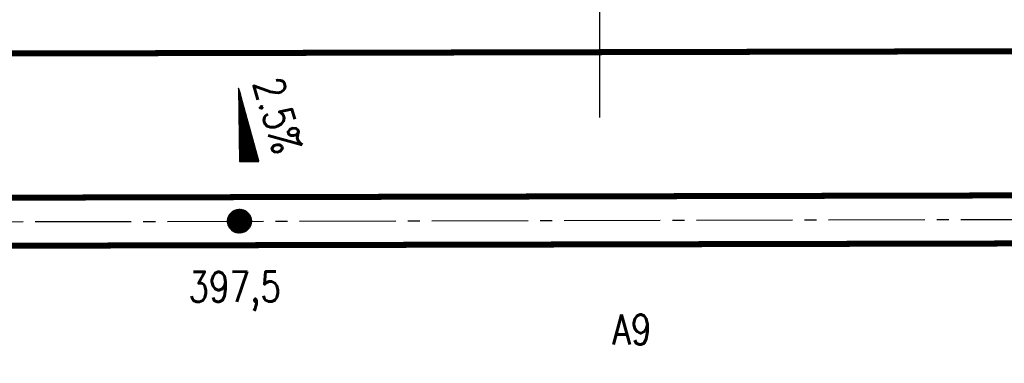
# Model space of a CAD drawing. Extents: x 0 to 1135, y 0 to 594.
# Tile 72 of 153: x 717 to 798, y 321 to 349. Entities that reach past the tile are written whole.
import ezdxf

# ---------------------------------------------------------------- set-up
doc = ezdxf.new("R2010")
doc.units = 0
doc.header["$LTSCALE"] = 2
doc.header["$MEASUREMENT"] = 0
for name, pattern in [('ACHSE', [5.5, 4, -0.5, 0.5, -0.5]), ('AUSGEZOGEN', [0]), ('EinAusfädelung', [3.5, 2.5, -1])]:
    doc.linetypes.add(name, pattern=pattern)
doc.layers.get('0').update_dxf_attribs({"color": 8, "linetype": 'AUSGEZOGEN'})
for name, color, linetype in [('ACHSETOP', 250, 'ACHSE'), ('BOESCHG', 8, 'AUSGEZOGEN'), ('EINAUSF', 8, 'EinAusfädelung'), ('FBRTOP', 8, 'AUSGEZOGEN'), ('GEF', 8, 'AUSGEZOGEN'), ('HEKT_B', 250, 'CONTINUOUS'), ('NZ', 8, 'AUSGEZOGEN'), ('SCHRIFT', 8, 'AUSGEZOGEN')]:
    doc.layers.add(name, color=color, linetype=linetype)
doc.styles.add('ROMANS', font='romans.shx', dxfattribs={"width": 0.8})

# ---------------------------------------------------------------- blocks, each defined once
blk = doc.blocks.new('*X17')
at = {"color": 0}
for p, q in [((212.234, 257.394), (213.242, 258.402)), ((212.236, 257.466), (213.169, 258.4)), ((212.237, 257.326), (213.31, 258.399)), ((212.244, 257.262), (213.373, 258.392)), ((212.244, 257.545), (213.09, 258.391)), ((212.254, 257.202), (213.434, 258.381)), ((212.261, 257.633), (213.003, 258.375)), ((212.268, 257.145), (213.491, 258.368)), ((212.284, 257.09), (213.545, 258.351)), ((212.29, 257.732), (212.903, 258.346)), ((212.303, 257.038), (213.597, 258.333)), ((212.324, 256.988), (213.647, 258.312)), ((212.343, 257.856), (212.779, 258.293)), ((212.347, 256.941), (213.694, 258.288)), ((212.372, 256.895), (213.74, 258.263)), ((212.399, 256.852), (213.783, 258.236)), ((212.428, 256.81), (213.825, 258.207)), ((212.459, 256.77), (213.865, 258.176)), ((212.492, 256.732), (213.903, 258.143)), ((212.526, 256.696), (213.939, 258.109)), ((212.563, 256.662), (213.974, 258.073)), ((212.601, 256.629), (214.006, 258.035)), ((212.64, 256.598), (214.037, 257.995)), ((212.682, 256.569), (214.066, 257.953)), ((212.726, 256.542), (214.093, 257.91)), ((212.771, 256.517), (214.119, 257.864)), ((212.819, 256.493), (214.142, 257.817)), ((212.868, 256.472), (214.163, 257.767)), ((212.92, 256.454), (214.182, 257.715)), ((212.975, 256.437), (214.198, 257.661)), ((213.032, 256.424), (214.211, 257.603)), ((213.092, 256.414), (214.222, 257.543)), ((213.156, 256.407), (214.229, 257.479)), ((213.224, 256.404), (214.232, 257.412)), ((213.296, 256.406), (214.23, 257.339)), ((213.375, 256.414), (214.222, 257.26)), ((213.463, 256.43), (214.205, 257.173)), ((213.563, 256.46), (214.176, 257.073)), ((213.686, 256.512), (214.123, 256.949))]:
    blk.add_line(p, q, dxfattribs=at)
blk = doc.blocks.new('SRMAST2')
at = {"color": 0}
blk.add_circle((0, 0), 0.999, dxfattribs=at)
blk.add_point((0, 0), dxfattribs=at)
blk.add_blockref('*X17', (-213.233, -257.403))
blk = doc.blocks.new('*X15')
at = {"color": 0}
for p, q in [((725.827, 193.844), (727.436, 195.453)), ((725.827, 193.853), (727.427, 195.453)), ((725.827, 193.861), (727.418, 195.453)), ((725.827, 193.87), (727.409, 195.453)), ((725.827, 193.879), (727.401, 195.453)), ((725.827, 193.888), (727.392, 195.453)), ((725.827, 193.897), (727.383, 195.453)), ((725.827, 193.906), (727.374, 195.453)), ((725.827, 193.914), (727.365, 195.453)), ((725.827, 193.923), (727.356, 195.453)), ((725.827, 193.932), (727.347, 195.453)), ((725.827, 193.941), (727.339, 195.453)), ((725.827, 193.95), (727.33, 195.453)), ((725.827, 193.959), (727.321, 195.453)), ((725.827, 193.967), (727.312, 195.453)), ((725.827, 193.976), (727.303, 195.453)), ((725.827, 193.985), (727.294, 195.453)), ((725.827, 193.994), (727.286, 195.453)), ((725.827, 194.003), (727.277, 195.453)), ((725.827, 194.012), (727.268, 195.453)), ((725.827, 194.02), (727.259, 195.453)), ((725.827, 194.029), (727.25, 195.453)), ((725.827, 194.038), (727.241, 195.453)), ((725.827, 194.047), (727.233, 195.453)), ((725.827, 194.056), (727.224, 195.453)), ((725.827, 194.065), (727.215, 195.453)), ((725.827, 194.073), (727.206, 195.453)), ((725.827, 194.082), (727.197, 195.453)), ((725.827, 194.091), (727.188, 195.453)), ((725.827, 194.1), (727.18, 195.453)), ((725.827, 194.109), (727.171, 195.453)), ((725.827, 194.118), (727.162, 195.453)), ((725.827, 194.127), (727.153, 195.453)), ((725.827, 194.135), (727.144, 195.453)), ((725.827, 194.144), (727.135, 195.453)), ((725.827, 194.153), (727.127, 195.453)), ((725.827, 194.162), (727.118, 195.453)), ((725.827, 194.171), (727.109, 195.453)), ((725.827, 194.18), (727.1, 195.453)), ((725.827, 194.188), (727.091, 195.453)), ((725.827, 194.197), (727.082, 195.453)), ((725.827, 194.206), (727.073, 195.453)), ((725.827, 194.215), (727.065, 195.453)), ((725.827, 194.224), (727.056, 195.453)), ((725.827, 194.233), (727.047, 195.453)), ((725.827, 194.241), (727.038, 195.453)), ((725.827, 194.25), (727.029, 195.453)), ((725.827, 194.259), (727.02, 195.453)), ((725.827, 194.268), (727.012, 195.453)), ((725.827, 194.277), (727.003, 195.453)), ((725.827, 194.286), (726.994, 195.453)), ((725.827, 194.294), (726.985, 195.453)), ((725.827, 194.303), (726.976, 195.453)), ((725.827, 194.312), (726.967, 195.453)), ((725.827, 194.321), (726.959, 195.453)), ((725.827, 194.33), (726.95, 195.453)), ((725.827, 194.339), (726.941, 195.453)), ((725.827, 194.348), (726.932, 195.453)), ((725.827, 194.356), (726.923, 195.453)), ((725.827, 194.365), (726.914, 195.453)), ((725.827, 194.374), (726.906, 195.453)), ((725.827, 194.383), (726.897, 195.453)), ((725.827, 194.392), (726.888, 195.453)), ((725.827, 194.401), (726.879, 195.453)), ((725.827, 194.409), (726.87, 195.453)), ((725.827, 194.418), (726.861, 195.453)), ((725.827, 194.427), (726.853, 195.453)), ((725.827, 194.436), (726.844, 195.453)), ((725.827, 194.445), (726.835, 195.453)), ((725.827, 194.454), (726.826, 195.453)), ((725.827, 194.462), (726.817, 195.453)), ((725.827, 194.471), (726.808, 195.453)), ((725.827, 194.48), (726.799, 195.453)), ((725.827, 194.489), (726.791, 195.453)), ((725.827, 194.498), (726.782, 195.453)), ((725.827, 194.507), (726.773, 195.453)), ((725.827, 194.515), (726.764, 195.453)), ((725.827, 194.524), (726.755, 195.453)), ((725.827, 194.533), (726.746, 195.453)), ((725.827, 194.542), (726.738, 195.453)), ((725.827, 194.551), (726.729, 195.453)), ((725.827, 194.56), (726.72, 195.453)), ((725.827, 194.568), (726.711, 195.453)), ((725.827, 194.577), (726.702, 195.453)), ((725.827, 194.586), (726.693, 195.453)), ((725.827, 194.595), (726.685, 195.453)), ((725.827, 194.604), (726.676, 195.453)), ((725.827, 194.613), (726.667, 195.453)), ((725.827, 194.622), (726.658, 195.453)), ((725.827, 194.63), (726.649, 195.453)), ((725.827, 194.639), (726.64, 195.453)), ((725.827, 194.648), (726.632, 195.453)), ((725.827, 194.657), (726.623, 195.453)), ((725.827, 194.666), (726.614, 195.453)), ((725.827, 194.675), (726.605, 195.453)), ((725.827, 194.683), (726.596, 195.453)), ((725.827, 194.692), (726.587, 195.453)), ((725.827, 194.701), (726.579, 195.453)), ((725.827, 194.71), (726.57, 195.453)), ((725.827, 194.719), (726.561, 195.453)), ((725.827, 194.728), (726.552, 195.453)), ((725.827, 194.736), (726.543, 195.453)), ((725.827, 194.745), (726.534, 195.453)), ((725.827, 194.754), (726.525, 195.453)), ((725.827, 194.763), (726.517, 195.453)), ((725.827, 194.772), (726.508, 195.453)), ((725.827, 194.781), (726.499, 195.453)), ((725.827, 194.789), (726.49, 195.453)), ((725.827, 194.798), (726.481, 195.453)), ((725.827, 194.807), (726.472, 195.453)), ((725.827, 194.816), (726.464, 195.453)), ((725.827, 194.825), (726.455, 195.453)), ((725.827, 194.834), (726.446, 195.453)), ((725.827, 194.842), (726.437, 195.453)), ((725.827, 194.851), (726.428, 195.453)), ((725.827, 194.86), (726.419, 195.453)), ((725.827, 194.869), (726.411, 195.453)), ((725.827, 194.878), (726.402, 195.453)), ((725.827, 194.887), (726.393, 195.453)), ((725.827, 194.896), (726.384, 195.453)), ((725.827, 194.904), (726.375, 195.453)), ((725.827, 194.913), (726.366, 195.453)), ((725.827, 194.922), (726.358, 195.453)), ((725.827, 194.931), (726.349, 195.453)), ((725.827, 194.94), (726.34, 195.453)), ((725.827, 194.949), (726.331, 195.453)), ((725.827, 194.957), (726.322, 195.453)), ((725.827, 194.966), (726.313, 195.453)), ((725.827, 194.975), (726.305, 195.453)), ((725.827, 194.984), (726.296, 195.453)), ((725.827, 194.993), (726.287, 195.453)), ((725.827, 195.002), (726.278, 195.453)), ((725.827, 195.01), (726.269, 195.453)), ((725.827, 195.019), (726.26, 195.453)), ((725.827, 195.028), (726.251, 195.453)), ((725.827, 195.037), (726.243, 195.453)), ((725.827, 195.046), (726.234, 195.453)), ((725.827, 195.055), (726.225, 195.453)), ((725.827, 195.063), (726.216, 195.453)), ((725.827, 195.072), (726.207, 195.453)), ((725.827, 195.081), (726.198, 195.453)), ((725.827, 195.09), (726.19, 195.453)), ((725.827, 195.099), (726.181, 195.453)), ((725.827, 195.108), (726.172, 195.453)), ((725.827, 195.116), (726.163, 195.453)), ((725.827, 195.125), (726.154, 195.453)), ((725.827, 195.134), (726.145, 195.453)), ((725.827, 195.143), (726.137, 195.453)), ((725.827, 195.152), (726.128, 195.453)), ((725.827, 195.161), (726.119, 195.453)), ((725.827, 195.17), (726.11, 195.453)), ((725.827, 195.178), (726.101, 195.453)), ((725.827, 195.187), (726.092, 195.453)), ((725.827, 195.196), (726.084, 195.453)), ((725.827, 195.205), (726.075, 195.453)), ((725.827, 195.214), (726.066, 195.453)), ((725.827, 195.223), (726.057, 195.453)), ((725.827, 195.231), (726.048, 195.453)), ((725.827, 195.24), (726.039, 195.453)), ((725.827, 195.249), (726.031, 195.453)), ((725.827, 195.258), (726.022, 195.453)), ((725.827, 195.267), (726.013, 195.453)), ((725.827, 195.276), (726.004, 195.453)), ((725.827, 195.284), (725.995, 195.453)), ((725.827, 195.293), (725.986, 195.453)), ((725.827, 195.302), (725.977, 195.453)), ((725.827, 195.311), (725.969, 195.453)), ((725.827, 195.32), (725.96, 195.453)), ((725.827, 195.329), (725.951, 195.453)), ((725.827, 195.337), (725.942, 195.453)), ((725.827, 195.346), (725.933, 195.453)), ((725.827, 195.355), (725.924, 195.453)), ((725.827, 195.364), (725.916, 195.453)), ((725.827, 195.373), (725.907, 195.453)), ((725.827, 195.382), (725.898, 195.453)), ((725.827, 195.39), (725.889, 195.453)), ((725.827, 195.399), (725.88, 195.453)), ((725.827, 195.408), (725.871, 195.453)), ((725.827, 195.417), (725.863, 195.453)), ((725.827, 195.426), (725.854, 195.453)), ((725.827, 195.435), (725.845, 195.453)), ((725.827, 195.444), (725.836, 195.453)), ((725.827, 193.826), (727.433, 195.433)), ((725.827, 193.817), (727.43, 195.421)), ((725.827, 193.808), (727.427, 195.409)), ((725.827, 193.799), (727.424, 195.397)), ((725.827, 193.791), (727.421, 195.385)), ((725.827, 193.782), (727.418, 195.373)), ((725.827, 193.773), (727.414, 195.361)), ((725.827, 193.764), (727.411, 195.349)), ((725.827, 193.755), (727.408, 195.337)), ((725.827, 193.746), (727.405, 195.325)), ((725.827, 193.738), (727.402, 195.313)), ((725.827, 193.729), (727.399, 195.301)), ((725.827, 193.72), (727.395, 195.289)), ((725.827, 193.711), (727.392, 195.277)), ((725.827, 193.702), (727.389, 195.265)), ((725.827, 193.693), (727.386, 195.253)), ((725.827, 193.685), (727.383, 195.241)), ((725.827, 193.676), (727.38, 195.229)), ((725.827, 193.667), (727.377, 195.217)), ((725.827, 193.658), (727.373, 195.205)), ((725.827, 193.649), (727.37, 195.193)), ((725.827, 193.64), (727.367, 195.181)), ((725.827, 193.632), (727.364, 195.169)), ((725.827, 193.623), (727.361, 195.157)), ((725.827, 193.614), (727.358, 195.145)), ((725.827, 193.605), (727.354, 195.133)), ((725.827, 193.596), (727.351, 195.121)), ((725.827, 193.587), (727.348, 195.109)), ((725.827, 193.579), (727.345, 195.097)), ((725.827, 193.57), (727.342, 195.085)), ((725.827, 193.561), (727.339, 195.073)), ((725.827, 193.552), (727.336, 195.061)), ((725.827, 193.543), (727.332, 195.049)), ((725.827, 193.534), (727.329, 195.037)), ((725.827, 193.525), (727.326, 195.025)), ((725.827, 193.517), (727.323, 195.013)), ((725.827, 193.508), (727.32, 195.001)), ((725.827, 193.499), (727.317, 194.989)), ((725.827, 193.49), (727.313, 194.977)), ((725.827, 193.481), (727.31, 194.965)), ((725.827, 193.472), (727.307, 194.953)), ((725.827, 193.464), (727.304, 194.941)), ((725.827, 193.455), (727.301, 194.929)), ((725.827, 193.446), (727.298, 194.917)), ((725.827, 193.437), (727.295, 194.905)), ((725.827, 193.428), (727.291, 194.893)), ((725.827, 193.419), (727.288, 194.881)), ((725.827, 193.411), (727.285, 194.869)), ((725.827, 193.402), (727.282, 194.857)), ((725.827, 193.393), (727.279, 194.845)), ((725.827, 193.384), (727.276, 194.833)), ((725.827, 193.375), (727.272, 194.821)), ((725.827, 193.366), (727.269, 194.809)), ((725.827, 193.358), (727.266, 194.797)), ((725.827, 193.349), (727.263, 194.785)), ((725.827, 193.34), (727.26, 194.773)), ((725.827, 193.331), (727.257, 194.761)), ((725.827, 193.322), (727.254, 194.749)), ((725.827, 193.313), (727.25, 194.737)), ((725.827, 193.305), (727.247, 194.725)), ((725.827, 193.296), (727.244, 194.713)), ((725.827, 193.287), (727.241, 194.701)), ((725.827, 193.278), (727.238, 194.689)), ((725.827, 193.269), (727.235, 194.677)), ((725.827, 193.26), (727.231, 194.665)), ((725.827, 193.251), (727.228, 194.653)), ((725.827, 193.243), (727.225, 194.641)), ((725.827, 193.234), (727.222, 194.629)), ((725.827, 193.225), (727.219, 194.617)), ((725.827, 193.216), (727.216, 194.605)), ((725.827, 193.207), (727.213, 194.593)), ((725.827, 193.198), (727.209, 194.581)), ((725.827, 193.19), (727.206, 194.569)), ((725.827, 193.181), (727.203, 194.557)), ((725.827, 193.172), (727.2, 194.545)), ((725.827, 193.163), (727.197, 194.533)), ((725.827, 193.154), (727.194, 194.521)), ((725.827, 193.145), (727.19, 194.509)), ((725.827, 193.137), (727.187, 194.497)), ((725.827, 193.128), (727.184, 194.485)), ((725.827, 193.119), (727.181, 194.473)), ((725.827, 193.11), (727.178, 194.461)), ((725.827, 193.101), (727.175, 194.449)), ((725.827, 193.092), (727.172, 194.437)), ((725.827, 193.084), (727.168, 194.425)), ((725.827, 193.075), (727.165, 194.413)), ((725.827, 193.066), (727.162, 194.401)), ((725.827, 193.057), (727.159, 194.389)), ((725.827, 193.048), (727.156, 194.377)), ((725.827, 193.039), (727.153, 194.365)), ((725.827, 193.031), (727.149, 194.353)), ((725.827, 193.022), (727.146, 194.341)), ((725.827, 193.013), (727.143, 194.329)), ((725.827, 193.004), (727.14, 194.317)), ((725.827, 192.995), (727.137, 194.305)), ((725.827, 192.986), (727.134, 194.293)), ((725.827, 192.977), (727.131, 194.281)), ((725.827, 192.969), (727.127, 194.269)), ((725.827, 192.96), (727.124, 194.257)), ((725.827, 192.951), (727.121, 194.245)), ((725.827, 192.942), (727.118, 194.233)), ((725.827, 192.933), (727.115, 194.221)), ((725.827, 192.924), (727.112, 194.209)), ((725.827, 192.916), (727.108, 194.197)), ((725.827, 192.907), (727.105, 194.185)), ((725.827, 192.898), (727.102, 194.173)), ((725.827, 192.889), (727.099, 194.161)), ((725.827, 192.88), (727.096, 194.15)), ((725.827, 192.871), (727.093, 194.138)), ((725.827, 192.863), (727.09, 194.126)), ((725.827, 192.854), (727.086, 194.114)), ((725.827, 192.845), (727.083, 194.102)), ((725.827, 192.836), (727.08, 194.09)), ((725.827, 192.827), (727.077, 194.078)), ((725.827, 192.818), (727.074, 194.066)), ((725.827, 192.81), (727.071, 194.054)), ((725.827, 192.801), (727.068, 194.042)), ((725.827, 192.792), (727.064, 194.03)), ((725.827, 192.783), (727.061, 194.018)), ((725.827, 192.774), (727.058, 194.006)), ((725.827, 192.765), (727.055, 193.994)), ((725.827, 192.757), (727.052, 193.982)), ((725.827, 192.748), (727.049, 193.97)), ((725.827, 192.739), (727.045, 193.958)), ((725.827, 192.73), (727.042, 193.946)), ((725.827, 192.721), (727.039, 193.934)), ((725.827, 192.712), (727.036, 193.922)), ((725.827, 192.703), (727.033, 193.91)), ((725.827, 192.695), (727.03, 193.898)), ((725.827, 192.686), (727.027, 193.886)), ((725.827, 192.677), (727.023, 193.874)), ((725.827, 192.668), (727.02, 193.862)), ((725.827, 192.659), (727.017, 193.85)), ((725.827, 192.65), (727.014, 193.838)), ((725.827, 192.642), (727.011, 193.826)), ((725.827, 192.633), (727.008, 193.814)), ((725.827, 192.624), (727.004, 193.802)), ((725.827, 192.615), (727.001, 193.79)), ((725.827, 192.606), (726.998, 193.778)), ((725.827, 192.597), (726.995, 193.766)), ((725.827, 192.589), (726.992, 193.754)), ((725.827, 192.58), (726.989, 193.742)), ((725.827, 192.571), (726.986, 193.73)), ((725.827, 192.562), (726.982, 193.718)), ((725.827, 192.553), (726.979, 193.706)), ((725.827, 192.544), (726.976, 193.694)), ((725.827, 192.536), (726.973, 193.682)), ((725.827, 192.527), (726.97, 193.67)), ((725.827, 192.518), (726.967, 193.658)), ((725.827, 192.509), (726.963, 193.646)), ((725.827, 192.5), (726.96, 193.634)), ((725.827, 192.491), (726.957, 193.622)), ((725.827, 192.483), (726.954, 193.61)), ((725.827, 192.474), (726.951, 193.598)), ((725.827, 192.465), (726.948, 193.586)), ((725.827, 192.456), (726.945, 193.574)), ((725.827, 192.447), (726.941, 193.562)), ((725.827, 192.438), (726.938, 193.55)), ((725.827, 192.429), (726.935, 193.538)), ((725.827, 192.421), (726.932, 193.526)), ((725.827, 192.412), (726.929, 193.514)), ((725.827, 192.403), (726.926, 193.502)), ((725.827, 192.394), (726.922, 193.49)), ((725.827, 192.385), (726.919, 193.478)), ((725.827, 192.376), (726.916, 193.466)), ((725.827, 192.368), (726.913, 193.454)), ((725.827, 192.359), (726.91, 193.442)), ((725.827, 192.35), (726.907, 193.43)), ((725.827, 192.341), (726.904, 193.418)), ((725.827, 192.332), (726.9, 193.406)), ((725.827, 192.323), (726.897, 193.394)), ((725.827, 192.315), (726.894, 193.382)), ((725.827, 192.306), (726.891, 193.37)), ((725.827, 192.297), (726.888, 193.358)), ((725.827, 192.288), (726.885, 193.346)), ((725.827, 192.279), (726.881, 193.334)), ((725.827, 192.27), (726.878, 193.322)), ((725.827, 192.262), (726.875, 193.31)), ((725.827, 192.253), (726.872, 193.298)), ((725.827, 192.244), (726.869, 193.286)), ((725.827, 192.235), (726.866, 193.274)), ((725.827, 192.226), (726.863, 193.262)), ((725.827, 192.217), (726.859, 193.25)), ((725.827, 192.209), (726.856, 193.238)), ((725.827, 192.2), (726.853, 193.226)), ((725.827, 192.191), (726.85, 193.214)), ((725.827, 192.182), (726.847, 193.202)), ((725.827, 192.173), (726.844, 193.19)), ((725.827, 192.164), (726.84, 193.178)), ((725.827, 192.155), (726.837, 193.166)), ((725.827, 192.147), (726.834, 193.154)), ((725.827, 192.138), (726.831, 193.142)), ((725.827, 192.129), (726.828, 193.13)), ((725.827, 192.12), (726.825, 193.118)), ((725.827, 192.111), (726.822, 193.106)), ((725.827, 192.102), (726.818, 193.094)), ((725.827, 192.094), (726.815, 193.082)), ((725.827, 192.085), (726.812, 193.07)), ((725.827, 192.076), (726.809, 193.058)), ((725.827, 192.067), (726.806, 193.046)), ((725.827, 192.058), (726.803, 193.034)), ((725.827, 192.049), (726.799, 193.022)), ((725.827, 192.041), (726.796, 193.01)), ((725.827, 192.032), (726.793, 192.998)), ((725.827, 192.023), (726.79, 192.986)), ((725.827, 192.014), (726.787, 192.974)), ((725.827, 192.005), (726.784, 192.962)), ((725.827, 191.996), (726.781, 192.95)), ((725.827, 191.988), (726.777, 192.938)), ((725.827, 191.979), (726.774, 192.926)), ((725.827, 191.97), (726.771, 192.914)), ((725.827, 191.961), (726.768, 192.902)), ((725.827, 191.952), (726.765, 192.89)), ((725.827, 191.943), (726.762, 192.878)), ((725.827, 191.935), (726.758, 192.866)), ((725.827, 191.926), (726.755, 192.854)), ((725.827, 191.917), (726.752, 192.842)), ((725.827, 191.908), (726.749, 192.83)), ((725.827, 191.899), (726.746, 192.818)), ((725.827, 191.89), (726.743, 192.806)), ((725.827, 191.881), (726.74, 192.794)), ((725.827, 191.873), (726.736, 192.782)), ((725.827, 191.864), (726.733, 192.77)), ((725.827, 191.855), (726.73, 192.758)), ((725.827, 191.846), (726.727, 192.746)), ((725.827, 191.837), (726.724, 192.734)), ((725.827, 191.828), (726.721, 192.722)), ((725.827, 191.82), (726.717, 192.71)), ((725.827, 191.811), (726.714, 192.698)), ((725.827, 191.802), (726.711, 192.686)), ((725.827, 191.793), (726.708, 192.674)), ((725.827, 191.784), (726.705, 192.662)), ((725.827, 191.775), (726.702, 192.65)), ((725.827, 191.767), (726.699, 192.639)), ((725.827, 191.758), (726.695, 192.627)), ((725.827, 191.749), (726.692, 192.615)), ((725.827, 191.74), (726.689, 192.603)), ((725.827, 191.731), (726.686, 192.591)), ((725.827, 191.722), (726.683, 192.579)), ((725.827, 191.714), (726.68, 192.567)), ((725.827, 191.705), (726.677, 192.555)), ((725.827, 191.696), (726.673, 192.543)), ((725.827, 191.687), (726.67, 192.531)), ((725.827, 191.678), (726.667, 192.519)), ((725.827, 191.669), (726.664, 192.507)), ((725.827, 191.66), (726.661, 192.495)), ((725.827, 191.652), (726.658, 192.483)), ((725.827, 191.643), (726.654, 192.471)), ((725.827, 191.634), (726.651, 192.459)), ((725.827, 191.625), (726.648, 192.447)), ((725.827, 191.616), (726.645, 192.435)), ((725.827, 191.607), (726.642, 192.423)), ((725.827, 191.599), (726.639, 192.411)), ((725.827, 191.59), (726.636, 192.399)), ((725.827, 191.581), (726.632, 192.387)), ((725.827, 191.572), (726.629, 192.375)), ((725.827, 191.563), (726.626, 192.363)), ((725.827, 191.554), (726.623, 192.351)), ((725.827, 191.546), (726.62, 192.339)), ((725.827, 191.537), (726.617, 192.327)), ((725.827, 191.528), (726.613, 192.315)), ((725.827, 191.519), (726.61, 192.303)), ((725.827, 191.51), (726.607, 192.291)), ((725.827, 191.501), (726.604, 192.279)), ((725.827, 191.493), (726.601, 192.267)), ((725.827, 191.484), (726.598, 192.255)), ((725.827, 191.475), (726.595, 192.243)), ((725.827, 191.466), (726.591, 192.231)), ((725.827, 191.457), (726.588, 192.219)), ((725.827, 191.448), (726.585, 192.207)), ((725.827, 191.44), (726.582, 192.195)), ((725.827, 191.431), (726.579, 192.183)), ((725.827, 191.422), (726.576, 192.171)), ((725.827, 191.413), (726.572, 192.159)), ((725.827, 191.404), (726.569, 192.147)), ((725.827, 191.395), (726.566, 192.135)), ((725.827, 191.386), (726.563, 192.123)), ((725.827, 191.378), (726.56, 192.111)), ((725.827, 191.369), (726.557, 192.099)), ((725.827, 191.36), (726.554, 192.087)), ((725.827, 191.351), (726.55, 192.075)), ((725.827, 191.342), (726.547, 192.063)), ((725.827, 191.333), (726.544, 192.051)), ((725.827, 191.325), (726.541, 192.039)), ((725.827, 191.316), (726.538, 192.027)), ((725.827, 191.307), (726.535, 192.015)), ((725.827, 191.298), (726.531, 192.003)), ((725.827, 191.289), (726.528, 191.991)), ((725.827, 191.28), (726.525, 191.979)), ((725.827, 191.272), (726.522, 191.967)), ((725.827, 191.263), (726.519, 191.955)), ((725.827, 191.254), (726.516, 191.943)), ((725.827, 191.245), (726.513, 191.931)), ((725.827, 191.236), (726.509, 191.919)), ((725.827, 191.227), (726.506, 191.907)), ((725.827, 191.219), (726.503, 191.895)), ((725.827, 191.21), (726.5, 191.883)), ((725.827, 191.201), (726.497, 191.871)), ((725.827, 191.192), (726.494, 191.859)), ((725.827, 191.183), (726.49, 191.847)), ((725.827, 191.174), (726.487, 191.835)), ((725.827, 191.166), (726.484, 191.823)), ((725.827, 191.157), (726.481, 191.811)), ((725.827, 191.148), (726.478, 191.799)), ((725.827, 191.139), (726.475, 191.787)), ((725.827, 191.13), (726.472, 191.775)), ((725.827, 191.121), (726.468, 191.763)), ((725.827, 191.112), (726.465, 191.751)), ((725.827, 191.104), (726.462, 191.739)), ((725.827, 191.095), (726.459, 191.727)), ((725.827, 191.086), (726.456, 191.715)), ((725.827, 191.077), (726.453, 191.703)), ((725.827, 191.068), (726.449, 191.691)), ((725.827, 191.059), (726.446, 191.679)), ((725.827, 191.051), (726.443, 191.667)), ((725.827, 191.042), (726.44, 191.655)), ((725.827, 191.033), (726.437, 191.643)), ((725.827, 191.024), (726.434, 191.631)), ((725.827, 191.015), (726.431, 191.619)), ((725.827, 191.006), (726.427, 191.607)), ((725.827, 190.998), (726.424, 191.595)), ((725.827, 190.989), (726.421, 191.583)), ((725.827, 190.98), (726.418, 191.571)), ((725.827, 190.971), (726.415, 191.559)), ((725.827, 190.962), (726.412, 191.547)), ((725.827, 190.953), (726.408, 191.535)), ((725.827, 190.945), (726.405, 191.523)), ((725.827, 190.936), (726.402, 191.511)), ((725.827, 190.927), (726.399, 191.499)), ((725.827, 190.918), (726.396, 191.487)), ((725.827, 190.909), (726.393, 191.475)), ((725.827, 190.9), (726.39, 191.463)), ((725.827, 190.892), (726.386, 191.451)), ((725.827, 190.883), (726.383, 191.439)), ((725.827, 190.874), (726.38, 191.427)), ((725.827, 190.865), (726.377, 191.415)), ((725.827, 190.856), (726.374, 191.403)), ((725.827, 190.847), (726.371, 191.391)), ((725.827, 190.838), (726.367, 191.379)), ((725.827, 190.83), (726.364, 191.367)), ((725.827, 190.821), (726.361, 191.355)), ((725.827, 190.812), (726.358, 191.343)), ((725.827, 190.803), (726.355, 191.331)), ((725.827, 190.794), (726.352, 191.319)), ((725.827, 190.785), (726.349, 191.307)), ((725.827, 190.777), (726.345, 191.295)), ((725.827, 190.768), (726.342, 191.283)), ((725.827, 190.759), (726.339, 191.271)), ((725.827, 190.75), (726.336, 191.259)), ((725.827, 190.741), (726.333, 191.247)), ((725.827, 190.732), (726.33, 191.235)), ((725.827, 190.724), (726.326, 191.223)), ((725.827, 190.715), (726.323, 191.211)), ((725.827, 190.706), (726.32, 191.199)), ((725.827, 190.697), (726.317, 191.187)), ((725.827, 190.688), (726.314, 191.175)), ((725.827, 190.679), (726.311, 191.163)), ((725.827, 190.671), (726.308, 191.151)), ((725.827, 190.662), (726.304, 191.139)), ((725.827, 190.653), (726.301, 191.128)), ((725.827, 190.644), (726.298, 191.116)), ((725.827, 190.635), (726.295, 191.104)), ((725.827, 190.626), (726.292, 191.092)), ((725.827, 190.618), (726.289, 191.08)), ((725.827, 190.609), (726.286, 191.068)), ((725.827, 190.6), (726.282, 191.056)), ((725.827, 190.591), (726.279, 191.044)), ((725.827, 190.582), (726.276, 191.032)), ((725.827, 190.573), (726.273, 191.02)), ((725.827, 190.564), (726.27, 191.008)), ((725.827, 190.556), (726.267, 190.996)), ((725.827, 190.547), (726.263, 190.984)), ((725.827, 190.538), (726.26, 190.972)), ((725.827, 190.529), (726.257, 190.96)), ((725.827, 190.52), (726.254, 190.948)), ((725.827, 190.511), (726.251, 190.936)), ((725.827, 190.503), (726.248, 190.924)), ((725.827, 190.494), (726.245, 190.912)), ((725.827, 190.485), (726.241, 190.9)), ((725.827, 190.476), (726.238, 190.888)), ((725.827, 190.467), (726.235, 190.876)), ((725.827, 190.458), (726.232, 190.864)), ((725.827, 190.45), (726.229, 190.852)), ((725.827, 190.441), (726.226, 190.84)), ((725.827, 190.432), (726.222, 190.828)), ((725.827, 190.423), (726.219, 190.816)), ((725.827, 190.414), (726.216, 190.804)), ((725.827, 190.405), (726.213, 190.792)), ((725.827, 190.397), (726.21, 190.78)), ((725.827, 190.388), (726.207, 190.768)), ((725.827, 190.379), (726.204, 190.756)), ((725.827, 190.37), (726.2, 190.744)), ((725.827, 190.361), (726.197, 190.732)), ((725.827, 190.352), (726.194, 190.72)), ((725.827, 190.344), (726.191, 190.708)), ((725.827, 190.335), (726.188, 190.696)), ((725.827, 190.326), (726.185, 190.684)), ((725.827, 190.317), (726.181, 190.672)), ((725.827, 190.308), (726.178, 190.66)), ((725.827, 190.299), (726.175, 190.648)), ((725.827, 190.29), (726.172, 190.636)), ((725.827, 190.282), (726.169, 190.624)), ((725.827, 190.273), (726.166, 190.612)), ((725.827, 190.264), (726.163, 190.6)), ((725.827, 190.255), (726.159, 190.588)), ((725.827, 190.246), (726.156, 190.576)), ((725.827, 190.237), (726.153, 190.564)), ((725.827, 190.229), (726.15, 190.552)), ((725.827, 190.22), (726.147, 190.54)), ((725.827, 190.211), (726.144, 190.528)), ((725.827, 190.202), (726.14, 190.516)), ((725.827, 190.193), (726.137, 190.504)), ((725.827, 190.184), (726.134, 190.492)), ((725.827, 190.176), (726.131, 190.48)), ((725.827, 190.167), (726.128, 190.468)), ((725.827, 190.158), (726.125, 190.456)), ((725.827, 190.149), (726.122, 190.444)), ((725.827, 190.14), (726.118, 190.432)), ((725.827, 190.131), (726.115, 190.42)), ((725.827, 190.123), (726.112, 190.408)), ((725.827, 190.114), (726.109, 190.396)), ((725.827, 190.105), (726.106, 190.384)), ((725.827, 190.096), (726.103, 190.372)), ((725.827, 190.087), (726.099, 190.36)), ((725.827, 190.078), (726.096, 190.348)), ((725.827, 190.07), (726.093, 190.336)), ((725.827, 190.061), (726.09, 190.324)), ((725.827, 190.052), (726.087, 190.312)), ((725.827, 190.043), (726.084, 190.3)), ((725.827, 190.034), (726.081, 190.288)), ((725.827, 190.025), (726.077, 190.276)), ((725.827, 190.016), (726.074, 190.264)), ((725.827, 190.008), (726.071, 190.252)), ((725.827, 189.999), (726.068, 190.24)), ((725.827, 189.99), (726.065, 190.228)), ((725.827, 189.981), (726.062, 190.216)), ((725.827, 189.972), (726.058, 190.204)), ((725.827, 189.963), (726.055, 190.192)), ((725.827, 189.955), (726.052, 190.18)), ((725.827, 189.946), (726.049, 190.168)), ((725.827, 189.937), (726.046, 190.156)), ((725.827, 189.928), (726.043, 190.144)), ((725.827, 189.919), (726.04, 190.132)), ((725.827, 189.91), (726.036, 190.12)), ((725.827, 189.902), (726.033, 190.108)), ((725.827, 189.893), (726.03, 190.096)), ((725.827, 189.884), (726.027, 190.084)), ((725.827, 189.875), (726.024, 190.072)), ((725.827, 189.866), (726.021, 190.06)), ((725.827, 189.857), (726.017, 190.048)), ((725.827, 189.849), (726.014, 190.036)), ((725.827, 189.84), (726.011, 190.024)), ((725.827, 189.831), (726.008, 190.012)), ((725.827, 189.822), (726.005, 190)), ((725.827, 189.813), (726.002, 189.988)), ((725.827, 189.804), (725.999, 189.976)), ((725.827, 189.796), (725.995, 189.964)), ((725.827, 189.787), (725.992, 189.952)), ((725.827, 189.778), (725.989, 189.94)), ((725.827, 189.769), (725.986, 189.928)), ((725.827, 189.76), (725.983, 189.916)), ((725.827, 189.751), (725.98, 189.904)), ((725.827, 189.742), (725.976, 189.892)), ((725.827, 189.734), (725.973, 189.88)), ((725.827, 189.725), (725.97, 189.868)), ((725.827, 189.716), (725.967, 189.856)), ((725.827, 189.707), (725.964, 189.844)), ((725.827, 189.698), (725.961, 189.832)), ((725.827, 189.689), (725.958, 189.82)), ((725.827, 189.681), (725.954, 189.808)), ((725.827, 189.672), (725.951, 189.796)), ((725.827, 189.663), (725.948, 189.784)), ((725.827, 189.654), (725.945, 189.772)), ((725.827, 189.645), (725.942, 189.76)), ((725.827, 189.636), (725.939, 189.748)), ((725.827, 189.628), (725.935, 189.736)), ((725.827, 189.619), (725.932, 189.724)), ((725.827, 189.61), (725.929, 189.712)), ((725.827, 189.601), (725.926, 189.7)), ((725.827, 189.592), (725.923, 189.688)), ((725.827, 189.583), (725.92, 189.676)), ((725.827, 189.575), (725.917, 189.664)), ((725.827, 189.566), (725.913, 189.652)), ((725.827, 189.557), (725.91, 189.64)), ((725.827, 189.548), (725.907, 189.628)), ((725.827, 189.539), (725.904, 189.616)), ((725.827, 189.53), (725.901, 189.605)), ((725.827, 189.521), (725.898, 189.593)), ((725.827, 189.513), (725.895, 189.581)), ((725.827, 189.504), (725.891, 189.569)), ((725.827, 189.495), (725.888, 189.557)), ((725.827, 189.486), (725.885, 189.545)), ((725.827, 189.477), (725.882, 189.533)), ((725.827, 189.468), (725.879, 189.521)), ((725.827, 189.46), (725.876, 189.509)), ((725.827, 189.451), (725.872, 189.497)), ((725.827, 189.442), (725.869, 189.485)), ((725.827, 189.433), (725.866, 189.473)), ((725.827, 189.424), (725.863, 189.461)), ((725.827, 189.415), (725.86, 189.449)), ((725.827, 189.407), (725.857, 189.437)), ((725.827, 189.398), (725.854, 189.425)), ((725.827, 189.389), (725.85, 189.413)), ((725.827, 189.38), (725.847, 189.401)), ((725.827, 189.371), (725.844, 189.389)), ((725.827, 189.362), (725.841, 189.377)), ((725.827, 189.354), (725.838, 189.365)), ((725.827, 189.345), (725.835, 189.353)), ((725.827, 189.336), (725.831, 189.341))]:
    blk.add_line(p, q, dxfattribs=at)
blk = doc.blocks.new('GEF')
at = {"color": 0}
for p, q in [((0.01, 0.018), (0.01, 6.148)), ((1.622, 6.148), (0.01, 0.018)), ((0.01, 6.148), (1.622, 6.148))]:
    blk.add_line(p, q, dxfattribs=at)
blk.add_blockref('*X15', (-725.817, -189.305), dxfattribs=at)

msp = doc.modelspace()

# ---------------------------------------------------------------- linework, layer by layer
at = {"layer": 'ACHSETOP'}
msp.add_lwpolyline([(25, 330.956), (159.858, 331.26), (434.858, 331.882), (684.857, 332.446), (859.856, 332.841), (950, 333.044)], dxfattribs=at)
msp.add_lwpolyline([(25, 330.956), (159.858, 331.26), (434.858, 331.882), (684.857, 332.446), (859.856, 332.841), (950, 333.044)], dxfattribs=at)
at = {"layer": 'BOESCHG'}
msp.add_lwpolyline([(572.212, 351.814, 0.000002), (566.958, 351.798, 0.000356), (566.746, 351.798, 0.000312), (551.073, 351.72, -0.000252), (531.623, 351.621, -0.000033), (528.26, 351.605, -0.000054), (526.188, 351.596, -0.000954), (524.59, 351.593, -0.000172), (515.717, 351.592, -0.001167)], format="xyb", dxfattribs=at)
msp.add_lwpolyline([(572.212, 351.814, 0.000002), (566.958, 351.798, 0.000356), (566.746, 351.798, 0.000312), (551.073, 351.72, -0.000252), (531.623, 351.621, -0.000033), (528.26, 351.605, -0.000054), (526.188, 351.596, -0.000954), (524.59, 351.593, -0.000172), (515.717, 351.592, -0.001167)], format="xyb", dxfattribs=at)
at = {"layer": 'EINAUSF', "const_width": 0.5, "flags": 128}
msp.add_lwpolyline([(665.02, 346.401), (684.826, 346.446), (726.44, 346.54)], dxfattribs=at)
msp.add_lwpolyline([(665.02, 346.401), (684.826, 346.446), (726.44, 346.54)], dxfattribs=at)
at = {"layer": 'FBRTOP', "const_width": 0.5}
for points in [[(726.44, 346.54), (859.825, 346.841), (950, 347.044)], [(726.44, 346.54), (859.825, 346.841), (950, 347.044)], [(638.491, 334.341), (684.853, 334.446), (859.852, 334.841), (950, 335.044)], [(638.491, 334.341), (684.853, 334.446), (859.852, 334.841), (950, 335.044)], [(638.43, 330.341), (684.862, 330.446), (859.861, 330.841), (950, 331.044)], [(638.43, 330.341), (684.862, 330.446), (859.861, 330.841), (950, 331.044)]]:
    msp.add_lwpolyline(points, dxfattribs=at)
at = {"layer": 'NZ'}
msp.add_line((764.838, 341.19), (764.697, 403.846), dxfattribs=at)
msp.add_line((764.838, 341.19), (764.697, 403.846), dxfattribs=at)

# ---------------------------------------------------------------- block references
at = {"layer": 'GEF', "xscale": -1, "rotation": 180.7292128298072}
msp.add_blockref('GEF', (734.775, 343.661), dxfattribs=at)
msp.add_blockref('GEF', (734.775, 343.661), dxfattribs=at)
at = {"layer": 'HEKT_B', "rotation": 81.92865950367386}
msp.add_blockref('SRMAST2', (734.857, 332.559), dxfattribs=at)
msp.add_blockref('SRMAST2', (734.857, 332.559), dxfattribs=at)

# ---------------------------------------------------------------- texts
at = {"layer": 'GEF', "style": 'ROMANS', "width": 0.8}
msp.add_text('2.5%%%', height=2.5, rotation=286.23979, dxfattribs=at).set_placement((735.976, 344.058))
msp.add_text('2.5%%%', height=2.5, rotation=286.23979, dxfattribs=at).set_placement((735.976, 344.058))
at = {"layer": 'HEKT_B', "style": 'ROMANS', "width": 0.8}
msp.add_text('397,5', height=2.5, rotation=0.12936, dxfattribs=at).set_placement((730.601, 325.846))
msp.add_text('397,5', height=2.5, rotation=0.12936, dxfattribs=at).set_placement((730.601, 325.846))
at = {"layer": 'SCHRIFT', "style": 'ROMANS', "width": 0.8}
msp.add_text('A9', height=2.5, dxfattribs=at).set_placement((765.864, 322.297))
msp.add_text('A9', height=2.5, dxfattribs=at).set_placement((765.864, 322.297))

doc.saveas('drawing.dxf')
